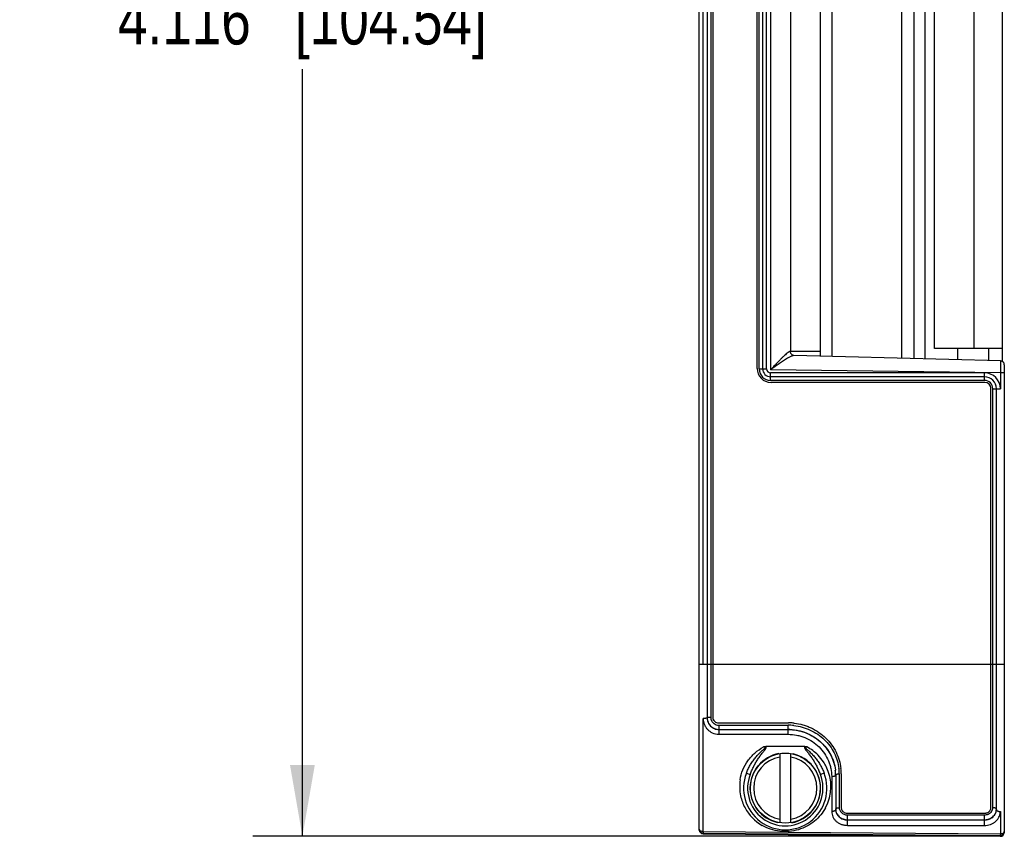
# Model space of a CAD drawing. Header units: inches. Extents: x 0 to 22, y 0 to 17.
# Tile 3 of 20: x 3.6 to 6.1, y 5.5 to 7.6. Entities that reach past the tile are written whole.
import ezdxf

# ---------------------------------------------------------------- set-up
doc = ezdxf.new("R2010")
doc.units = ezdxf.units.IN
doc.header["$LTSCALE"] = 1.21
doc.header["$MEASUREMENT"] = 0
doc.layers.get('0').update_dxf_attribs({"linetype": 'CONTINUOUS'})
doc.layers.add('DIMENSIONS', color=7, linetype='CONTINUOUS')
doc.styles.get("Standard").update_dxf_attribs({"font": 'txt', "width": 0.8})
doc.dimstyles.new('DIMSTYLE_1', dxfattribs={"dimtxt": 0.125, "dimasz": 0.18, "dimexe": 0.18, "dimexo": 0.0625, "dimgap": 0.09, "dimtad": 0, "dimtih": 1, "dimtoh": 1, "dimdec": 3, "dimzin": 4, "dimdsep": 46, "dimtxsty": 'STANDARD', "dimblk": '_FILLED', "dimblk1": '_FILLED', "dimblk2": '_FILLED', "dimcen": 0.09, "dimadec": 0, "dimazin": 0, "dimtp": 0.01, "dimtm": 0.01, "dimtfac": 1, "dimtdec": 3, "dimtofl": 0, "dimtmove": 0, "dimatfit": 3, "dimldrblk": '_FILLED', "dimfxl": 1, "dimtolj": 1, "dimtzin": 4, "dimarcsym": 0})

# ---------------------------------------------------------------- blocks, each defined once
blk = doc.blocks.new('_FILLED')
at = {"color": 0, "linetype": 'BYBLOCK'}
blk.add_solid([(0, 0), (-1, 0.174), (-1, -0.174)], dxfattribs=at)
blk = doc.blocks.new('*D1')
at = {"layer": 'DIMENSIONS', "color": 2, "linetype": 'CONTINUOUS'}
for p, q in [((5.9842, 9.6117), (4.1628, 9.6117)), ((4.2878, 9.6117), (4.2878, 7.6789)), ((4.2878, 5.496), (4.2878, 7.4289)), ((5.9842, 5.496), (4.1628, 5.496))]:
    blk.add_line(p, q, dxfattribs=at)
at = {"layer": 'DIMENSIONS', "color": 2, "linetype": 'CONTINUOUS', "xscale": 0.18, "yscale": 0.18, "zscale": 0.18}
for p, rotation in [((4.2878, 9.6117), 90), ((4.2878, 5.496), 270)]:
    blk.add_blockref('_FILLED', p, dxfattribs=dict(at, rotation=rotation))
at = {"layer": 'DIMENSIONS', "color": 2, "linetype": 'CONTINUOUS', "insert": (4.2878, 7.6164), "char_height": 0.125, "width": 1.425, "attachment_point": 2, "line_spacing_factor": 0.9}
blk.add_mtext('4.116{\\Ftxt.shx;\\W1.000000;\\H0.125000; }[104.54]', dxfattribs=at)

msp = doc.modelspace()

# ---------------------------------------------------------------- linework, layer by layer
at = {"color": 7, "linetype": 'CONTINUOUS'}
for p, q in [((5.2878, 5.5139), (5.2878, 9.5952)), ((5.3078, 9.5438), (5.3078, 5.7948)), ((5.3218, 9.5407), (5.3218, 5.7967)), ((5.4338, 6.6749), (5.4338, 8.4344)), ((5.4478, 6.6739), (5.4478, 8.4339)), ((6.0526, 6.6919), (6.0526, 8.4158)), ((5.5178, 8.392), (5.5178, 6.7157)), ((5.5938, 6.706), (5.5938, 8.4017)), ((5.8288, 8.4079), (5.8288, 6.6998)), ((5.8562, 8.3738), (5.8562, 6.6991)), ((5.8806, 6.7253), (5.8806, 8.3833)), ((6.0526, 6.7252), (5.8806, 6.7253)), ((5.9388, 6.7253), (5.9388, 6.6969)), ((6.0166, 6.7252), (6.0166, 6.6949)), ((6.047, 6.6941), (5.526, 6.7078)), ((6.0568, 6.6841), (6.0568, 5.506)), ((6.0068, 6.6539), (5.4678, 6.6539)), ((6.0078, 6.6399), (5.4688, 6.6399)), ((6.0228, 5.5678), (6.0228, 6.6249)), ((6.0368, 5.5633), (6.0368, 6.6239)), ((5.3368, 5.7818), (5.5128, 5.7818)), ((5.5036, 5.7225), (5.4558, 5.7225)), ((5.491, 5.7045), (5.491, 5.5302)), ((5.5186, 5.5302), (5.5186, 5.7045)), ((5.6318, 5.6501), (5.6318, 5.5633)), ((5.6458, 5.6534), (5.6458, 5.5678)), ((5.6608, 5.5545), (6.0078, 5.5545)), ((5.2878, 5.5125), (5.2878, 5.5122)), ((5.2977, 5.5039), (6.0467, 5.498)), ((5.2977, 5.5025), (6.0467, 5.496)), ((6.0568, 5.506), (6.0568, 5.5056))]:
    msp.add_line(p, q, dxfattribs=at)
at = {"color": 9, "linetype": 'CONTINUOUS'}
for p, q in [((5.3168, 9.5389), (5.3168, 5.7964)), ((5.2978, 5.9294), (5.2978, 9.1784)), ((5.4388, 6.6739), (5.4388, 8.4339)), ((5.4578, 6.6739), (5.4578, 8.4339)), ((5.4678, 8.4358), (5.4678, 6.6719)), ((5.623, 6.7052), (5.623, 8.4025)), ((5.798, 8.4071), (5.798, 6.7006)), ((5.9806, 6.7253), (5.9806, 8.3833)), ((5.5178, 6.7189), (5.5938, 6.7189)), ((5.5178, 6.7157), (5.5178, 6.7162)), ((6.047, 6.6941), (6.0468, 6.6643)), ((5.4388, 6.6739), (5.4578, 6.6739)), ((6.0468, 6.6643), (5.4678, 6.6719)), ((6.0068, 6.6639), (5.4678, 6.6639)), ((5.4678, 6.6449), (5.4678, 6.6639)), ((6.0068, 6.6449), (6.0068, 6.6639)), ((6.0568, 6.6643), (6.0468, 6.6643)), ((6.0468, 6.6643), (6.0468, 6.6239)), ((6.0068, 6.6449), (5.4678, 6.6449)), ((6.0278, 6.6239), (6.0468, 6.6239)), ((6.0278, 5.5681), (6.0278, 6.6239)), ((5.2878, 5.9294), (6.0568, 5.9294)), ((5.2978, 5.5085), (5.2978, 5.7928)), ((5.3378, 5.776), (5.5118, 5.776)), ((5.3378, 5.7531), (5.3378, 5.776)), ((5.3378, 5.7651), (5.5118, 5.7651)), ((5.5118, 5.7531), (5.5118, 5.776)), ((5.3378, 5.7531), (5.5118, 5.7531)), ((5.4068, 5.655), (5.4161, 5.6514)), ((5.6028, 5.655), (5.5935, 5.6514)), ((5.6218, 5.6463), (5.6218, 5.5586)), ((5.6318, 5.6499), (5.6318, 5.6498)), ((5.6408, 5.6534), (5.6408, 5.5681)), ((5.6318, 5.5633), (5.6318, 5.5632)), ((6.0368, 5.5633), (6.0368, 5.5632)), ((5.6618, 5.55), (6.0068, 5.55)), ((5.6618, 5.5235), (5.6618, 5.55)), ((5.6618, 5.5378), (6.0068, 5.5378)), ((5.6618, 5.5373), (6.0068, 5.5373)), ((6.0068, 5.5235), (6.0068, 5.55)), ((6.0468, 5.5586), (6.0468, 5.5025)), ((5.2878, 5.5139), (5.2878, 5.5138)), ((5.2878, 5.5138), (5.2882, 5.5124)), ((5.6618, 5.5235), (6.0068, 5.5235)), ((5.2978, 5.5085), (5.2977, 5.5039)), ((5.2977, 5.5025), (5.2977, 5.5039)), ((5.2978, 5.5085), (6.0468, 5.5025)), ((6.0468, 5.5025), (6.0467, 5.498)), ((6.0467, 5.498), (6.0467, 5.496)), ((6.0552, 5.505), (6.0564, 5.5064))]:
    msp.add_line(p, q, dxfattribs=at)
at = {"color": 7, "linetype": 'CONTINUOUS'}
msp.add_lwpolyline([(5.526, 6.7078), (5.5219, 6.7089), (5.5184, 6.713), (5.5178, 6.7157)], dxfattribs=at)
msp.add_circle((5.5048, 5.6174), 0.0882, dxfattribs=at)
for centre, radius, start, end in [((6.0468, 6.6841), 0.01, 0, 88.5001), ((5.4688, 6.6749), 0.035, 180, 270), ((5.4678, 6.6739), 0.02, 180, 270), ((6.0068, 6.6239), 0.03, 0, 90), ((6.0078, 6.6249), 0.015, 0, 90), ((5.3368, 5.7948), 0.029, 180.0194, 211.5251), ((5.3369, 5.7968), 0.0151, 194.6562, 216.2459), ((5.3365, 5.7966), 0.0146, 216.3082, 219.9242), ((5.3368, 5.7967), 0.0149, 259.2678, 269.9404), ((5.3373, 5.7951), 0.0296, 211.5701, 236.4537), ((5.3378, 5.7958), 0.0304, 236.4742, 270.0485), ((5.5118, 5.6428), 0.1225, 87.8381, 89.9996), ((5.5128, 5.6486), 0.1333, 87.9262, 89.9987), ((5.5127, 5.6474), 0.1345, 83.7878, 87.9231), ((5.5048, 5.6174), 0.0886, 100.5195, 257.1429), ((5.5048, 5.6174), 0.0886, 280.5195, 77.1429), ((5.5246, 5.6501), 0.1071, 0.0145, 6.9575), ((5.5237, 5.6499), 0.1081, 0.0108, 6.9384), ((5.5271, 5.6533), 0.1187, 0.0325, 6.6252), ((5.5048, 5.6174), 0.105, 158.9992, 21.0008), ((5.6571, 5.5678), 0.0114, 180.0075, 184.1123), ((5.659, 5.5684), 0.0134, 219.4457, 223.1462), ((6.0114, 5.5678), 0.0114, 355.8877, 359.9925), ((5.6608, 5.5711), 0.0166, 260.4302, 269.9586), ((6.0078, 5.5711), 0.0166, 270.0414, 279.5698), ((5.2978, 5.5125), 0.01, 182.0376, 269.5), ((5.2977, 5.5139), 0.00995, 209.8367, 239.6377), ((6.0468, 5.506), 0.01, 269.5, 357.9396), ((6.0468, 5.5078), 0.00982, 269.5856, 276.6481)]:
    msp.add_arc(centre, radius, start, end, dxfattribs=at)
at = {"color": 9, "linetype": 'CONTINUOUS'}
for centre, radius, start, end in [((5.4678, 6.6739), 0.029, 180, 270), ((5.4678, 6.6739), 0.01, 180, 270), ((6.0068, 6.6239), 0.04, 0, 90), ((6.0068, 6.6239), 0.021, 0, 90), ((5.3374, 5.7928), 0.0396, 179.977, 202.7705), ((5.3367, 5.7964), 0.0199, 180.0063, 210.4989), ((5.3372, 5.7967), 0.0205, 210.573, 234.055), ((5.3378, 5.7976), 0.0217, 266.92, 270.001), ((5.5118, 5.6427), 0.1333, 83.7152, 89.999), ((5.3378, 5.7935), 0.0404, 245.1588, 270.0159), ((5.5054, 5.6198), 0.1149, 44.5408, 61.9521), ((5.5048, 5.6174), 0.0796, 99.9649, 260.0351), ((5.5048, 5.6174), 0.0796, 279.9649, 80.0351), ((5.5062, 5.6206), 0.1137, 33.5504, 44.528), ((5.5068, 5.621), 0.1131, 26.9028, 33.5517), ((5.5075, 5.6213), 0.1123, 331.5867, 26.9155), ((5.5274, 5.6534), 0.1133, 1.2084, 6.8086), ((5.5019, 5.6213), 0.1121, 171.1044, 191.9477), ((5.5048, 5.6174), 0.095, 158.9993, 21.0007), ((5.5289, 5.6534), 0.1119, 0.0057, 1.2031), ((5.5024, 5.6214), 0.1126, 191.9535, 208.3858), ((5.5037, 5.6223), 0.1142, 208.4335, 239.9207), ((5.658, 5.5687), 0.0173, 209.9774, 213.5808), ((5.6618, 5.5743), 0.0243, 258.5232, 269.9981), ((6.0068, 5.5745), 0.0244, 269.9987, 281.4446), ((6.0151, 5.5586), 0.0317, 356.8371, 0.0007)]:
    msp.add_arc(centre, radius, start, end, dxfattribs=at)
for points, knots in [([(5.5094, 6.7135), (5.5079, 6.7123), (5.5048, 6.7095), (5.5001, 6.7051), (5.4951, 6.7001), (5.4879, 6.6929), (5.4788, 6.6835), (5.4715, 6.6758), (5.4678, 6.6719)], [0, 0, 0, 0, 0.098461, 0.210434, 0.331663, 0.459246, 0.72599, 1, 1, 1, 1]), ([(5.5107, 6.7005), (5.5073, 6.6984), (5.5004, 6.694), (5.4898, 6.687), (5.4789, 6.6795), (5.4715, 6.6745), (5.4678, 6.6719)], [0, 0, 0, 0, 0.230167, 0.478941, 0.737379, 1, 1, 1, 1]), ([(5.5178, 6.7162), (5.5177, 6.7164), (5.5177, 6.7167), (5.5176, 6.7171), (5.5174, 6.7174), (5.517, 6.7177), (5.5164, 6.7178), (5.5158, 6.7177), (5.5151, 6.7174), (5.514, 6.7169), (5.5126, 6.716), (5.5111, 6.7148), (5.51, 6.714), (5.5094, 6.7135)], [0, 0, 0, 0, 0.046725, 0.086469, 0.120976, 0.153077, 0.223347, 0.267396, 0.318936, 0.445706, 0.60343, 0.789374, 1, 1, 1, 1]), ([(5.5225, 6.7068), (5.5216, 6.7065), (5.5198, 6.7057), (5.5158, 6.7036), (5.5128, 6.7018), (5.5107, 6.7005)], [0, 0, 0, 0, 0.20578, 0.445408, 1, 1, 1, 1]), ([(5.526, 6.7078), (5.5258, 6.7078), (5.5252, 6.7077), (5.524, 6.7074), (5.5231, 6.7071), (5.5225, 6.7068)], [0, 0, 0, 0, 0.192695, 0.424043, 1, 1, 1, 1]), ([(5.3078, 5.7946), (5.3078, 5.7945), (5.3077, 5.7944), (5.3076, 5.7942), (5.3073, 5.794), (5.307, 5.7939), (5.3066, 5.7937), (5.3059, 5.7935), (5.3048, 5.7933), (5.3033, 5.7931), (5.3016, 5.7929), (5.2997, 5.7928), (5.2984, 5.7928), (5.2978, 5.7928)], [0, 0, 0, 0, 0.017176, 0.038621, 0.06661, 0.102007, 0.145027, 0.195559, 0.317803, 0.464966, 0.631876, 0.812449, 1, 1, 1, 1]), ([(5.3078, 5.7948), (5.3078, 5.7949), (5.3079, 5.7951), (5.3082, 5.7952), (5.3085, 5.7954), (5.3089, 5.7955), (5.3095, 5.7957), (5.3105, 5.7959), (5.3118, 5.7961), (5.3134, 5.7962), (5.315, 5.7963), (5.3162, 5.7964), (5.3168, 5.7964)], [0, 0, 0, 0, 0.037774, 0.065785, 0.101212, 0.144268, 0.194844, 0.317195, 0.464489, 0.631548, 0.812282, 1, 1, 1, 1]), ([(5.3078, 5.7946), (5.3078, 5.7926), (5.3082, 5.7888), (5.3099, 5.7832), (5.3127, 5.7781), (5.3164, 5.7736), (5.321, 5.7699), (5.3262, 5.7672), (5.3319, 5.7655), (5.3358, 5.7651), (5.3378, 5.7651)], [0, 0, 0, 0, 0.124371, 0.248608, 0.372909, 0.497478, 0.622473, 0.747954, 0.873855, 1, 1, 1, 1]), ([(5.3009, 5.7775), (5.3018, 5.7752), (5.3041, 5.7709), (5.3087, 5.7652), (5.3143, 5.7604), (5.3186, 5.7579), (5.3208, 5.7568)], [0, 0, 0, 0, 0.248904, 0.498396, 0.748728, 1, 1, 1, 1]), ([(5.3252, 5.78), (5.3268, 5.7788), (5.3305, 5.7769), (5.3346, 5.7761), (5.3366, 5.776)], [0, 0, 0, 0, 0.499082, 1, 1, 1, 1]), ([(5.5264, 5.7752), (5.5335, 5.7744), (5.5477, 5.7716), (5.568, 5.7642), (5.5867, 5.7535), (5.6034, 5.7401), (5.6174, 5.7242), (5.6285, 5.7063), (5.6363, 5.687), (5.6392, 5.6736), (5.64, 5.6668)], [0, 0, 0, 0, 0.127604, 0.254945, 0.381821, 0.507983, 0.633143, 0.757002, 0.879321, 1, 1, 1, 1]), ([(5.5118, 5.7531), (5.519, 5.7531), (5.5299, 5.752), (5.544, 5.7485), (5.5577, 5.7437), (5.5737, 5.7352), (5.5904, 5.7216), (5.6041, 5.7052), (5.6125, 5.6897), (5.6173, 5.6766), (5.6207, 5.6634), (5.6218, 5.6531), (5.6218, 5.6463)], [0, 0, 0, 0, 0.12807, 0.192097, 0.25602, 0.383246, 0.509561, 0.634609, 0.758079, 0.819235, 0.879951, 1, 1, 1, 1]), ([(5.3911, 5.6387), (5.3924, 5.6471), (5.3971, 5.6638), (5.4096, 5.6869), (5.4275, 5.7068), (5.4422, 5.717), (5.4501, 5.7212)], [0, 0, 0, 0, 0.243371, 0.491544, 0.744087, 1, 1, 1, 1]), ([(5.4068, 5.655), (5.4081, 5.6584), (5.4109, 5.6652), (5.4151, 5.6733), (5.4189, 5.6797), (5.4219, 5.6843), (5.4251, 5.6888), (5.4285, 5.6932), (5.432, 5.6975), (5.4358, 5.7016), (5.4397, 5.7055), (5.443, 5.7087), (5.4458, 5.7112), (5.4479, 5.713), (5.4499, 5.7149), (5.4517, 5.7164), (5.453, 5.7177), (5.4539, 5.7185), (5.4545, 5.7192), (5.4548, 5.7197), (5.4551, 5.72), (5.4553, 5.7204), (5.4554, 5.7209), (5.4553, 5.7212), (5.4552, 5.7214), (5.4549, 5.7215), (5.4546, 5.7217), (5.4542, 5.7217), (5.4536, 5.7217), (5.4529, 5.7217), (5.4522, 5.7216), (5.4513, 5.7215), (5.4506, 5.7213), (5.4501, 5.7212)], [0, 0, 0, 0, 0.124152, 0.248567, 0.310889, 0.373277, 0.43573, 0.498245, 0.560818, 0.623446, 0.686125, 0.748852, 0.780233, 0.811625, 0.843026, 0.874436, 0.890145, 0.905856, 0.913712, 0.921569, 0.925499, 0.929427, 0.937163, 0.939126, 0.941089, 0.945007, 0.948932, 0.952861, 0.960717, 0.968575, 0.976432, 0.984289, 1, 1, 1, 1]), ([(5.4161, 5.6514), (5.4173, 5.6546), (5.4199, 5.661), (5.4242, 5.6705), (5.429, 5.6797), (5.4344, 5.6885), (5.4393, 5.6957), (5.4434, 5.7012), (5.4461, 5.7046), (5.4483, 5.7073), (5.4499, 5.7093), (5.4515, 5.7113), (5.4528, 5.7131), (5.4538, 5.7144), (5.4546, 5.7155), (5.4553, 5.7166), (5.4558, 5.7176), (5.4561, 5.7183), (5.4564, 5.7189), (5.4566, 5.7196), (5.4567, 5.7202), (5.4567, 5.7207), (5.4566, 5.7212), (5.4565, 5.7215), (5.4563, 5.7218), (5.4562, 5.722), (5.456, 5.7223), (5.4558, 5.7225), (5.4558, 5.7225)], [0, 0, 0, 0, 0.125008, 0.250012, 0.375012, 0.500008, 0.625004, 0.687508, 0.750013, 0.781266, 0.812518, 0.843771, 0.875023, 0.890649, 0.906275, 0.921901, 0.937524, 0.945337, 0.953149, 0.96096, 0.96877, 0.976564, 0.980468, 0.984374, 0.98828, 0.992187, 0.996093, 1, 1, 1, 1]), ([(5.5538, 5.7225), (5.5537, 5.7225), (5.5536, 5.7223), (5.5534, 5.722), (5.5532, 5.7218), (5.5531, 5.7215), (5.553, 5.7212), (5.5529, 5.7208), (5.5529, 5.7202), (5.553, 5.7196), (5.5532, 5.7189), (5.5534, 5.7183), (5.5538, 5.7176), (5.5543, 5.7166), (5.555, 5.7155), (5.5557, 5.7145), (5.5567, 5.7131), (5.5581, 5.7113), (5.5597, 5.7093), (5.5613, 5.7073), (5.5635, 5.7046), (5.5661, 5.7012), (5.5703, 5.6957), (5.5752, 5.6885), (5.5805, 5.6797), (5.5853, 5.6705), (5.5897, 5.661), (5.5922, 5.6546), (5.5935, 5.6514)], [0, 0, 0, 0, 0.003906, 0.007814, 0.011719, 0.015626, 0.019532, 0.023436, 0.03123, 0.03904, 0.046851, 0.054663, 0.062476, 0.0781, 0.093725, 0.109351, 0.124977, 0.156229, 0.187482, 0.218735, 0.249987, 0.312492, 0.374997, 0.499992, 0.624988, 0.749988, 0.874992, 1, 1, 1, 1]), ([(5.5594, 5.7212), (5.5592, 5.7213), (5.5587, 5.7214), (5.5581, 5.7215), (5.5574, 5.7216), (5.5567, 5.7217), (5.556, 5.7217), (5.5554, 5.7217), (5.5549, 5.7217), (5.5546, 5.7215), (5.5544, 5.7214), (5.5542, 5.7212), (5.5541, 5.7209), (5.5542, 5.7204), (5.5545, 5.72), (5.5547, 5.7197), (5.5551, 5.7192), (5.5557, 5.7185), (5.5565, 5.7177), (5.5579, 5.7164), (5.5596, 5.7149), (5.5617, 5.713), (5.5638, 5.7112), (5.5665, 5.7087), (5.5699, 5.7055), (5.5738, 5.7016), (5.5775, 5.6975), (5.5811, 5.6932), (5.5845, 5.6888), (5.5877, 5.6843), (5.5907, 5.6797), (5.5944, 5.6733), (5.5986, 5.6652), (5.6015, 5.6584), (5.6028, 5.655)], [0, 0, 0, 0, 0.007856, 0.015713, 0.02357, 0.031427, 0.039284, 0.047139, 0.051068, 0.054994, 0.058912, 0.060875, 0.062838, 0.070572, 0.074501, 0.07843, 0.086287, 0.094143, 0.109854, 0.125563, 0.156973, 0.188374, 0.219766, 0.251147, 0.313874, 0.376553, 0.439181, 0.501755, 0.564269, 0.626722, 0.689111, 0.751432, 0.875848, 1, 1, 1, 1]), ([(5.6318, 5.6498), (5.6318, 5.6495), (5.6315, 5.649), (5.6309, 5.6484), (5.6299, 5.6478), (5.6287, 5.6473), (5.6272, 5.6468), (5.6255, 5.6465), (5.6237, 5.6463), (5.6224, 5.6463), (5.6218, 5.6463)], [0, 0, 0, 0, 0.065928, 0.146496, 0.247099, 0.368372, 0.508311, 0.663355, 0.828964, 1, 1, 1, 1]), ([(5.6318, 5.6501), (5.6318, 5.6504), (5.6319, 5.6509), (5.6325, 5.6515), (5.6333, 5.652), (5.6345, 5.6525), (5.6358, 5.6529), (5.6374, 5.6532), (5.639, 5.6534), (5.6402, 5.6534), (5.6408, 5.6534)], [0, 0, 0, 0, 0.065205, 0.143979, 0.243053, 0.363604, 0.50374, 0.659801, 0.827029, 1, 1, 1, 1]), ([(5.6063, 5.5679), (5.6028, 5.5615), (5.5945, 5.5492), (5.5787, 5.5334), (5.5597, 5.5207), (5.538, 5.5118), (5.5146, 5.5074), (5.4907, 5.5078), (5.4675, 5.5131), (5.4532, 5.5196), (5.4465, 5.5234)], [0, 0, 0, 0, 0.118347, 0.238554, 0.361546, 0.487704, 0.616427, 0.74603, 0.874394, 1, 1, 1, 1]), ([(5.6318, 5.5632), (5.6318, 5.5628), (5.6316, 5.5622), (5.6309, 5.5613), (5.6299, 5.5605), (5.6287, 5.5598), (5.6272, 5.5593), (5.6249, 5.5587), (5.623, 5.5586), (5.6218, 5.5586)], [0, 0, 0, 0, 0.079819, 0.169744, 0.274577, 0.395649, 0.531879, 0.680617, 1, 1, 1, 1]), ([(5.6318, 5.5638), (5.6318, 5.5641), (5.6319, 5.5647), (5.6325, 5.5656), (5.6333, 5.5663), (5.6345, 5.5669), (5.6358, 5.5674), (5.6379, 5.568), (5.6396, 5.5681), (5.6408, 5.5681)], [0, 0, 0, 0, 0.079522, 0.168284, 0.271974, 0.392414, 0.528681, 0.678089, 1, 1, 1, 1]), ([(5.6318, 5.5638), (5.6318, 5.5621), (5.6322, 5.5587), (5.6339, 5.5537), (5.6367, 5.5492), (5.6405, 5.5452), (5.6451, 5.542), (5.6503, 5.5396), (5.6559, 5.5381), (5.6598, 5.5378), (5.6618, 5.5378)], [0, 0, 0, 0, 0.116711, 0.234558, 0.354732, 0.478022, 0.604692, 0.734467, 0.866599, 1, 1, 1, 1]), ([(5.6318, 5.5633), (5.6318, 5.5616), (5.6322, 5.5581), (5.6339, 5.5531), (5.6367, 5.5486), (5.6405, 5.5446), (5.6451, 5.5414), (5.6503, 5.539), (5.6559, 5.5376), (5.6598, 5.5373), (5.6618, 5.5373)], [0, 0, 0, 0, 0.117859, 0.236197, 0.356315, 0.479229, 0.605439, 0.734836, 0.866733, 1, 1, 1, 1]), ([(5.6408, 5.5681), (5.6408, 5.5667), (5.6412, 5.5639), (5.6423, 5.5612), (5.643, 5.56)], [0, 0, 0, 0, 0.496901, 1, 1, 1, 1]), ([(5.6436, 5.5591), (5.6443, 5.558), (5.646, 5.556), (5.6492, 5.5535), (5.6529, 5.5516), (5.6556, 5.5508), (5.6569, 5.5505)], [0, 0, 0, 0, 0.240566, 0.487774, 0.741363, 1, 1, 1, 1]), ([(6.0163, 5.5519), (6.018, 5.5527), (6.0213, 5.5547), (6.024, 5.5575), (6.025, 5.5591)], [0, 0, 0, 0, 0.509568, 1, 1, 1, 1]), ([(6.0249, 5.5431), (6.0267, 5.5442), (6.03, 5.547), (6.0339, 5.552), (6.0362, 5.5578), (6.0368, 5.5618), (6.0368, 5.5638)], [0, 0, 0, 0, 0.260089, 0.512118, 0.757711, 1, 1, 1, 1]), ([(6.025, 5.5591), (6.0259, 5.5604), (6.0273, 5.5633), (6.0278, 5.5665), (6.0278, 5.5681)], [0, 0, 0, 0, 0.503993, 1, 1, 1, 1]), ([(6.025, 5.5425), (6.0268, 5.5437), (6.0301, 5.5464), (6.0339, 5.5515), (6.0362, 5.5572), (6.0368, 5.5613), (6.0368, 5.5633)], [0, 0, 0, 0, 0.258742, 0.509916, 0.755821, 1, 1, 1, 1]), ([(6.0368, 5.5638), (6.0368, 5.5641), (6.0366, 5.5647), (6.0361, 5.5656), (6.0352, 5.5663), (6.0341, 5.5669), (6.0327, 5.5674), (6.0306, 5.568), (6.0289, 5.5681), (6.0278, 5.5681)], [0, 0, 0, 0, 0.079522, 0.168284, 0.271974, 0.392414, 0.528681, 0.678089, 1, 1, 1, 1]), ([(6.0368, 5.5632), (6.0368, 5.5628), (6.037, 5.5622), (6.0377, 5.5613), (6.0386, 5.5605), (6.0399, 5.5598), (6.0414, 5.5593), (6.0437, 5.5587), (6.0455, 5.5586), (6.0468, 5.5586)], [0, 0, 0, 0, 0.079819, 0.169744, 0.274577, 0.395649, 0.531879, 0.680617, 1, 1, 1, 1]), ([(5.6218, 5.5586), (5.6218, 5.5562), (5.6223, 5.5516), (5.6246, 5.5449), (5.6283, 5.5388), (5.6333, 5.5335), (5.6394, 5.5291), (5.6464, 5.5259), (5.6539, 5.5239), (5.6592, 5.5235), (5.6618, 5.5235)], [0, 0, 0, 0, 0.1174, 0.235478, 0.3555, 0.478434, 0.604751, 0.734328, 0.866462, 1, 1, 1, 1]), ([(6.0068, 5.5235), (6.0093, 5.5235), (6.0144, 5.5239), (6.0217, 5.5257), (6.0285, 5.5288), (6.0346, 5.5329), (6.0396, 5.5379), (6.0434, 5.5437), (6.0459, 5.5501), (6.0466, 5.5546), (6.0467, 5.5568)], [0, 0, 0, 0, 0.133288, 0.265258, 0.394814, 0.521259, 0.644414, 0.764645, 0.882792, 1, 1, 1, 1]), ([(6.0068, 5.5378), (6.01, 5.5378), (6.0164, 5.5387), (6.0223, 5.5413), (6.0249, 5.5431)], [0, 0, 0, 0, 0.506266, 1, 1, 1, 1]), ([(6.0068, 5.5373), (6.01, 5.5373), (6.0164, 5.5381), (6.0223, 5.5408), (6.025, 5.5425)], [0, 0, 0, 0, 0.506693, 1, 1, 1, 1]), ([(6.0116, 5.5505), (6.012, 5.5506), (6.0136, 5.5509), (6.0151, 5.5515), (6.0163, 5.5519)], [0, 0, 0, 0, 0.25186, 1, 1, 1, 1]), ([(5.2882, 5.5124), (5.2885, 5.5118), (5.2893, 5.511), (5.2906, 5.5101), (5.2923, 5.5094), (5.2947, 5.5087), (5.2967, 5.5085), (5.2978, 5.5085)], [0, 0, 0, 0, 0.193901, 0.307319, 0.431328, 0.70527, 1, 1, 1, 1]), ([(6.0468, 5.5025), (6.0484, 5.5025), (6.0508, 5.5028), (6.0535, 5.5038), (6.0547, 5.5046), (6.0552, 5.505)], [0, 0, 0, 0, 0.542185, 0.785776, 1, 1, 1, 1]), ([(6.0564, 5.5064), (6.0565, 5.5066), (6.0567, 5.5071), (6.0568, 5.5077), (6.0568, 5.508)], [0, 0, 0, 0, 0.511312, 1, 1, 1, 1])]:
    msp.add_open_spline(points, degree=3, knots=knots, dxfattribs=at)
at = {"color": 7, "linetype": 'CONTINUOUS'}
msp.add_open_spline([(5.3218, 5.7967), (5.3218, 5.7955), (5.3219, 5.7942), (5.3223, 5.793)], degree=3, dxfattribs=at)
for points, knots in [([(5.3253, 5.7872), (5.3258, 5.7865), (5.327, 5.7853), (5.3299, 5.7833), (5.3323, 5.7824), (5.334, 5.7821)], [0, 0, 0, 0, 0.249311, 0.499419, 1, 1, 1, 1]), ([(5.5118, 5.7651), (5.5191, 5.7651), (5.5336, 5.7638), (5.5548, 5.7581), (5.5745, 5.7487), (5.5921, 5.7361), (5.6071, 5.7206), (5.6189, 5.7028), (5.6272, 5.6835), (5.6302, 5.6698), (5.631, 5.663)], [0, 0, 0, 0, 0.127533, 0.254846, 0.381698, 0.507822, 0.632934, 0.756767, 0.879133, 1, 1, 1, 1]), ([(5.5164, 5.7653), (5.5235, 5.765), (5.5376, 5.7632), (5.558, 5.757), (5.5769, 5.7473), (5.5938, 5.7346), (5.6081, 5.7193), (5.6194, 5.7019), (5.6273, 5.683), (5.6302, 5.6697), (5.631, 5.6631)], [0, 0, 0, 0, 0.127631, 0.25505, 0.382042, 0.508335, 0.633596, 0.757471, 0.879656, 1, 1, 1, 1]), ([(5.5273, 5.7811), (5.5347, 5.7803), (5.5458, 5.7781), (5.56, 5.7735), (5.5738, 5.7676), (5.59, 5.7583), (5.6072, 5.744), (5.6218, 5.7273), (5.6332, 5.7085), (5.6412, 5.6882), (5.6442, 5.6741), (5.645, 5.667)], [0, 0, 0, 0, 0.127106, 0.190649, 0.254129, 0.380732, 0.506778, 0.632004, 0.756119, 0.878813, 1, 1, 1, 1]), ([(5.4501, 5.7212), (5.4504, 5.7213), (5.4508, 5.7215), (5.4517, 5.7217), (5.4529, 5.7221), (5.454, 5.7224), (5.455, 5.7225), (5.4555, 5.7225), (5.4557, 5.7225)], [0, 0, 0, 0, 0.124779, 0.249643, 0.499499, 0.749597, 0.874788, 1, 1, 1, 1]), ([(5.5062, 5.7223), (5.5062, 5.7223), (5.5062, 5.7225), (5.5061, 5.7226), (5.506, 5.7225), (5.5059, 5.7225), (5.5058, 5.7225), (5.5056, 5.7225), (5.5055, 5.7225), (5.5053, 5.7225), (5.5051, 5.7225), (5.5049, 5.7225), (5.5047, 5.7225), (5.5044, 5.7225), (5.5042, 5.7225), (5.5041, 5.7225), (5.5039, 5.7225), (5.5037, 5.7225), (5.5036, 5.7225), (5.5036, 5.7225)], [0, 0, 0, 0, 0.062431, 0.094304, 0.127212, 0.159194, 0.190083, 0.25233, 0.314637, 0.376934, 0.439236, 0.501536, 0.626139, 0.68844, 0.750699, 0.813128, 0.875466, 0.937787, 1, 1, 1, 1]), ([(5.5538, 5.7225), (5.5498, 5.7225), (5.5439, 5.7225), (5.5359, 5.7225), (5.53, 5.7226), (5.524, 5.7226), (5.5181, 5.7225), (5.5121, 5.7224), (5.5082, 5.7223), (5.5062, 5.7223)], [0, 0, 0, 0, 0.249998, 0.374999, 0.500002, 0.625002, 0.749999, 0.875003, 1, 1, 1, 1]), ([(5.5539, 5.7225), (5.5541, 5.7225), (5.5546, 5.7225), (5.5555, 5.7224), (5.5567, 5.7221), (5.5578, 5.7217), (5.5588, 5.7215), (5.5592, 5.7213), (5.5594, 5.7212)], [0, 0, 0, 0, 0.125213, 0.250399, 0.500501, 0.750353, 0.875222, 1, 1, 1, 1]), ([(5.6458, 5.5669), (5.6459, 5.5657), (5.6465, 5.5631), (5.6479, 5.5609), (5.6487, 5.5599)], [0, 0, 0, 0, 0.494755, 1, 1, 1, 1]), ([(5.6493, 5.5592), (5.6498, 5.5587), (5.6511, 5.5576), (5.6539, 5.5558), (5.6564, 5.555), (5.658, 5.5547)], [0, 0, 0, 0, 0.243076, 0.49159, 1, 1, 1, 1]), ([(6.015, 5.5561), (6.0161, 5.5567), (6.0181, 5.5579), (6.0205, 5.5605), (6.0222, 5.5636), (6.0227, 5.5658), (6.0228, 5.5669)], [0, 0, 0, 0, 0.260156, 0.512294, 0.758252, 1, 1, 1, 1]), ([(6.0105, 5.5547), (6.0109, 5.5548), (6.0125, 5.5551), (6.014, 5.5556), (6.015, 5.5561)], [0, 0, 0, 0, 0.25227, 1, 1, 1, 1]), ([(5.2891, 5.509), (5.2887, 5.5097), (5.288, 5.5113), (5.2878, 5.5131), (5.2878, 5.5139)], [0, 0, 0, 0, 0.501721, 1, 1, 1, 1]), ([(5.2977, 5.5039), (5.2968, 5.504), (5.2951, 5.5042), (5.2935, 5.5049), (5.2927, 5.5053)], [0, 0, 0, 0, 0.49834, 1, 1, 1, 1]), ([(6.0568, 5.508), (6.0568, 5.5068), (6.0564, 5.5049), (6.0554, 5.5027), (6.0539, 5.5008), (6.0515, 5.4989), (6.0491, 5.4982), (6.0479, 5.498)], [0, 0, 0, 0, 0.249086, 0.374728, 0.500046, 0.74971, 1, 1, 1, 1])]:
    msp.add_open_spline(points, degree=3, knots=knots, dxfattribs=at)

# ---------------------------------------------------------------- dimensions: what is measured, and where the dimension line sits
at = {"layer": 'DIMENSIONS', "color": 2, "linetype": 'CONTINUOUS'}
dim = msp.add_linear_dim(base=(4.2878, 5.496), p1=(5.9842, 9.6117), p2=(5.9842, 5.496), angle=270, dimstyle='DIMSTYLE_1', dxfattribs=at)
dim.commit()
dim.dimension.update_dxf_attribs({"geometry": '*D1', "text_midpoint": (4.1378, 7.5539), "dimtype": 160})

doc.saveas('drawing.dxf')
